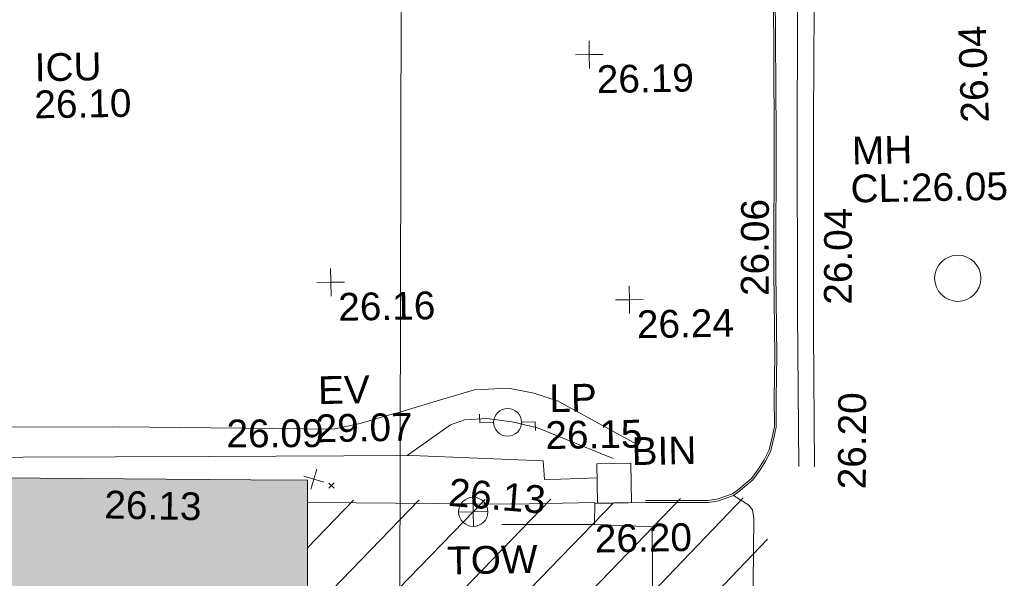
# Model space of a CAD drawing. Header units: millimetres. Extents: x -287732 to 520720, y -103372 to 287754.
# Tile 65 of 256: x -136071 to -122779, y 65206 to 72753. Entities that reach past the tile are written whole.
import ezdxf

# ---------------------------------------------------------------- set-up
doc = ezdxf.new("R2010")
doc.units = ezdxf.units.MM
doc.linetypes.add('IMPORT-UG_ELEC_STREET LIGHTING_QLB2 _2_', pattern=[2700, 1500, -300.0000000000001, 0, -250, 150, -300.0000000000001, 0, -200])
for name, color, linetype, lineweight, true_color in [('00_TOPO_BIN', 7, 'Continuous', 9, 0x7f5f3f), ('00_TOPO_EAVE', 7, 'Continuous', 9, 0x666666), ('00_TOPO_FURN_LAMP_POST', 7, 'Continuous', 9, 0x666666), ('00_TOPO_KERB_BOTTOM', 1, 'Continuous', 9, 0xff0000), ('00_TOPO_KERB_TOP', 7, 'Continuous', 9, 0xa500a5), ('00_TOPO_LEVEL_SPOT', 7, 'Continuous', 9, 0x666666), ('00_TOPO_ROAD_MARKING_YELLOW_CONTINUOUS', 40, 'Continuous', 9, 0xffbf00), ('00_TOPO_SERV_IC', 5, 'Continuous', 9, 0x0000ff), ('00_TOPO_SERV_MH', 7, 'Continuous', 9, 0x666666), ('00_TOPO_TOP_OF_WALL', 7, 'Continuous', 9, 0x666666), ('00_TOPO_WALL', 7, 'Continuous', 9, 0x7c00a5), ('00_UAV_BUILDING_OUTLINE', 5, 'Continuous', 9, 0x0000ff), ('00_UAV_CONCRETE', 9, 'Continuous', 9, 0x808080), ('00_UAV_FORM_LINES', 7, 'Continuous', 9, 0x666666), ('12333-PUM-2D-U-0001-C01 - Rev2_REVIT IMPORT_dwg', 7, 'Continuous', 9, 0x767676), ('A_RHA_Line', 7, 'Continuous', 9, 0x00a600), ('HATCHING', 4, 'Continuous', 9, 0x00ffff)]:
    doc.layers.add(name, color=color, linetype=linetype, lineweight=lineweight, true_color=true_color)
for name, color, linetype, lineweight in [('00_TOPO_SURFACE', 7, 'Continuous', 9), ('A_RHA_Detail', 7, 'Continuous', 9), ('GEN-TEXT', 7, 'Continuous', 9), ('SJF-SURVEY BLOCKS', 7, 'Continuous', 9)]:
    doc.layers.add(name, color=color, linetype=linetype, lineweight=lineweight)
doc.styles.add('Swis721 Lt BT_2', font='swissl.ttf', dxfattribs={"height": 375})

# ---------------------------------------------------------------- blocks, each defined once
blk = doc.blocks.new('12333-PUM-2D-U-0001-C01 - Rev2_REVIT IMPORT_dwg_MSL_Eaves_SYM_1-V20-Site Location Plan Proposed')
at = {"layer": '00_TOPO_EAVE', "color": 254, "true_color": 0xcccccc}
for p, q in [((-116.0873754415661, -356.5791934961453), (116.0873754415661, 356.5791934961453)), ((356.5791934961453, -116.0873754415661), (-356.5791934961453, 116.0873754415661))]:
    blk.add_line(p, q, dxfattribs=at)
blk = doc.blocks.new('12333-PUM-2D-U-0001-C01 - Rev2_REVIT IMPORT_dwg_MSL_Lamp_Post_SYM-2077199-Site Location Plan Proposed')
at = {"layer": '00_TOPO_FURN_LAMP_POST', "color": 254, "true_color": 0xcccccc, "flags": 128}
for points in [[(-500.1060478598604, 0), (-1000.212095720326, 0), (-1000.212095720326, 316.7338303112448)], [(500.1060478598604, 0), (1000.21209571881, 0), (1000.21209571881, -316.7338303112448)]]:
    blk.add_lwpolyline(points, dxfattribs=at)
at = {"layer": '00_TOPO_FURN_LAMP_POST', "color": 254, "true_color": 0xcccccc}
blk.add_circle((0, 0), 500.1060478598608, dxfattribs=at)
blk = doc.blocks.new('12333-PUM-2D-U-0001-C01 - Rev2_REVIT IMPORT_dwg_MM-2077200-Site Location Plan Proposed')
at = {"layer": '00_TOPO_LEVEL_SPOT', "color": 254, "true_color": 0xcccccc, "flags": 128}
for points in [[(500.0000000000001, 0), (0, 0), (0, 500.0000000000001)], [(0, -500.0000000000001), (0, 0), (-500.0000000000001, 0)]]:
    blk.add_lwpolyline(points, dxfattribs=at)
blk = doc.blocks.new('12333-PUM-2D-U-0001-C01 - Rev2_REVIT IMPORT_dwg_TOW-2077202-Site Location Plan Proposed')
at = {"layer": '00_TOPO_TOP_OF_WALL', "color": 254, "true_color": 0xcccccc, "flags": 128}
for points in [[(0, 525.0554400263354), (0, 0), (-525.0554401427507, 0)], [(525.0554401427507, 0), (0, 0), (0, -525.0554400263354)]]:
    blk.add_lwpolyline(points, dxfattribs=at)
at = {"layer": '00_TOPO_TOP_OF_WALL', "color": 254, "true_color": 0xcccccc}
blk.add_circle((0, 0), 525.0554401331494, dxfattribs=at)
blk = doc.blocks.new('12333-PUM-2D-U-0001-C01 - Rev2_REVIT IMPORT_dwg_MGS62954_T2_Galway_ITM_3d_Rev1-2077680-Site Location Plan Proposed')
at = {"layer": '00_TOPO_BIN', "color": 254, "true_color": 0xcccccc}
for p, q in [((533774865.9000001, 725623872.6000001), (533774865.9000001, 725624406.0000001)), ((533774865.9000001, 725624406.0000001), (533775323.1000001, 725624406.0000001)), ((533775323.1000001, 725624406.0000001), (533775323.1000001, 725623872.6000001)), ((533774865.9000001, 725623872.6000001), (533775323.1000001, 725623872.6000001))]:
    blk.add_line(p, q, dxfattribs=at)
at = {"layer": '00_TOPO_KERB_BOTTOM', "color": 254, "true_color": 0xcccccc, "flags": 128}
blk.add_lwpolyline([(533777384.8479716, 725630739.9852004), (533777361.5913717, 725628822.6673524), (533777326.3547032, 725626949.4415795), (533777318.2198621, 725625819.1997535), (533777299.9607901, 725625251.3342233), (533777295.4792712, 725624857.2389758), (533777266.9099689, 725624732.8429855), (533777216.8009562, 725624542.8238058), (533777146.7934592, 725624403.3613518), (533777066.2510011, 725624284.0726528), (533776967.6551745, 725624149.9477559), (533776791.752147, 725624009.5039537), (533776701.6259666, 725623942.6239557), (533776499.2882546, 725623877.1403595), (533776362.7032991, 725623856.8097044), (533776072.6278028, 725623860.8268075), (533775512.1285551, 725623870.5717214), (533775510.4724613, 725623870.5703666)], dxfattribs=at)
at = {"layer": '00_TOPO_KERB_TOP', "color": 254, "true_color": 0xcccccc, "flags": 128}
blk.add_lwpolyline([(533777358.9865482, 725630740.2757416), (533777335.7312766, 725628823.0674094), (533777300.4934087, 725626949.7778702), (533777292.3598088, 725625819.7084876), (533777274.1024715, 725625251.8969109), (533777269.6495424, 725624860.315786), (533777241.7960386, 725624739.0365139), (533777192.47916, 725624552.0211979), (533777124.4265738, 725624416.4531368), (533777045.1059649, 725624298.974077), (533776948.8437231, 725624168.0236739), (533776773.5098326, 725624028.0069699), (533776689.6231344, 725623965.9231844), (533776493.3622568, 725623902.4062653), (533776360.9671723, 725623882.6992723), (533776073.031664, 725623886.6867397), (533775512.5781455, 725623896.4308586)], dxfattribs=at)
at = {"layer": '00_TOPO_ROAD_MARKING_YELLOW_CONTINUOUS', "color": 254, "true_color": 0xcccccc, "flags": 128}
for points in [[(533764700.0000001, 725637550), (533768600, 725637460.0000001), (533771040.0000001, 725637430.0000002), (533772050.0000001, 725637410.0000001), (533772590, 725637370), (533773260.0000001, 725637300.0000001), (533773810.0000002, 725637170), (533774650.0000001, 725636850.0000001), (533775310.0000002, 725636530.0000001), (533775920.0000001, 725636140), (533776400.0000001, 725635770.0000001), (533776770, 725635420.0000001), (533777120, 725634970.0000001), (533777440.0000002, 725634460.0000002), (533777630, 725634030.0000001), (533777770.0000001, 725633550), (533777860, 725633040.0000001), (533777910.0000001, 725632460.0000001), (533777940.0000002, 725632040.0000001), (533777870.0000001, 725629010), (533777820.0000001, 725626140.0000001), (533777800.0000001, 725624310.0000002)], [(533765370.0000001, 725637340.0000001), (533768600, 725637260.0000001), (533770780.0000001, 725637220.0000001), (533771900.0000001, 725637210.0000001), (533772620, 725637180.0000002), (533773290.0000001, 725637100), (533773780.0000001, 725636970.0000002), (533774640.0000001, 725636660.0000001), (533775440.0000002, 725636250), (533776020.0000001, 725635840.0000001), (533776600, 725635310.0000002), (533777000, 725634780.0000001), (533777280.0000001, 725634260.0000001), (533777490.0000001, 725633700.0000001), (533777630, 725633100), (533777680.0000002, 725632610), (533777730, 725632200.0000002), (533777700.0000001, 725631230), (533777650.0000001, 725628980), (533777610, 725626390), (533777590, 725624320.0000002)]]:
    blk.add_lwpolyline(points, dxfattribs=at)
at = {"layer": '00_TOPO_SERV_MH', "color": 254, "true_color": 0xcccccc}
blk.add_circle((533779779.6136, 725626824.8951731), 312.3723741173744, dxfattribs=at)
at = {"layer": '00_TOPO_SURFACE', "color": 254, "true_color": 0xcccccc}
blk.add_line((533775510.4724616, 725623870.5703667), (533774829.6026041, 725623870.0132941), dxfattribs=at)
at = {"layer": '00_TOPO_WALL', "color": 254, "true_color": 0xcccccc, "flags": 128}
blk.add_lwpolyline([(533770948.3199629, 725623945.2122593), (533771078.6478618, 725623947.3472277), (533773719.3481547, 725623877.8709799), (533774830.051468, 725623883.4437419), (533774820.0887537, 725623585.3495399), (533773565.9456577, 725623604.9829464)], dxfattribs=at)
at = {"layer": '00_UAV_CONCRETE', "color": 254, "true_color": 0xcccccc, "flags": 128}
blk.add_lwpolyline([(533749620.4234057, 725624882.5557479), (533754620.1582002, 725624834.194388), (533756340.3291498, 725624817.5555441), (533759619.4506962, 725624754.468353), (533763305.3291498, 725624683.5555444), (533764618.6280577, 725624665.442076), (533769618.1334143, 725624596.4871858), (533772368.3291498, 725624558.5555445), (533774140.3291499, 725624457.5555443), (533774156.3291498, 725624202.5555443), (533774374.1845055, 725624205.9072735), (533774871.3059938, 725624213.5555443)], dxfattribs=at)
at = {"layer": '00_UAV_FORM_LINES', "color": 254, "true_color": 0xcccccc, "flags": 128}
for points in [[(533750961.0225001, 725626023.4284999), (533751155.0225, 725625608.4285), (533751266.0225002, 725625490.4285), (533751379.0225, 725625428.4285002), (533751706.0225001, 725625330.4285), (533752033.0225002, 725625267.4285), (533754954.0225, 725625221.4285), (533758580.0225, 725625145.4285), (533762055.0225, 725625113.4285), (533764784.0225, 725625072.4284999), (533768436.0225001, 725625015.4285), (533771316.0225, 725624935.4285002), (533771681.0225, 725625005.4285), (533772015.0225001, 725625096.4285002), (533772184.0225001, 725625141.4285), (533772803.0225, 725625313.4285), (533773233.0225001, 725625432.4285), (533773689.0225001, 725625447.4284999), (533774033.0225002, 725625374.4285), (533774349.0225, 725625264.4285), (533775413.0225002, 725624656.4285)], [(533772306.9669635, 725624559.4018725), (533772899.0225, 725624965.4285), (533773088.0225, 725625027.4285), (533773392.0225, 725625040.4284999), (533773730.0225001, 725624991.4284999), (533774072.0225, 725624903.4284999), (533775088.0225, 725624473.4285)], [(533776701.6259666, 725623942.6239557), (533776906.7564999, 725623808.3565), (533776954.7565, 725623746.3565), (533776969.7565001, 725623632.3565001), (533776886.7564999, 725620557.3564999), (533776821.059711, 725618182.2350824)], [(533775523.8764008, 725618204.7555542), (533775568.7564999, 725620722.3565), (533775596.7565, 725623538.3565), (533774820.0887536, 725623585.3495398)]]:
    blk.add_lwpolyline(points, dxfattribs=at)
at = {"xscale": 0.375, "yscale": 0.375, "zscale": 0.375}
for name, p in [('12333-PUM-2D-U-0001-C01 - Rev2_REVIT IMPORT_dwg_MM-2077200-Site Location Plan Proposed', (533774859.533774, 725629933.5847414)), ('12333-PUM-2D-U-0001-C01 - Rev2_REVIT IMPORT_dwg_MM-2077200-Site Location Plan Proposed', (533771316.1472316, 725626919.1877075)), ('12333-PUM-2D-U-0001-C01 - Rev2_REVIT IMPORT_dwg_MM-2077200-Site Location Plan Proposed', (533775342.8234343, 725626613.7007838)), ('12333-PUM-2D-U-0001-C01 - Rev2_REVIT IMPORT_dwg_MSL_Lamp_Post_SYM-2077199-Site Location Plan Proposed', (533773669.3977702, 725624985.7502024)), ('12333-PUM-2D-U-0001-C01 - Rev2_REVIT IMPORT_dwg_MSL_Eaves_SYM_1-V20-Site Location Plan Proposed', (533771041.3725407, 725624263.2402103)), ('12333-PUM-2D-U-0001-C01 - Rev2_REVIT IMPORT_dwg_TOW-2077202-Site Location Plan Proposed', (533773185.2746384, 725623783.7089822))]:
    blk.add_blockref(name, p, dxfattribs=at)
at = {"layer": '00_TOPO_BIN', "color": 251, "true_color": 0x666666, "insert": (533775337.2788467, 725624753.6774486), "char_height": 375, "width": 987.7704492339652, "attachment_point": 1, "line_spacing_factor": 1.005061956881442, "style": 'Swis721 Lt BT_2'}
blk.add_mtext('BIN', dxfattribs=at)
at = {"layer": '00_TOPO_EAVE', "char_height": 375, "attachment_point": 1, "line_spacing_factor": 1.005061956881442, "style": 'Swis721 Lt BT_2'}
for s, insert, width in [('EV', (533771118.4788885, 725625651.4806142), 736.078940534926), ('29.07', (533771076.6570549, 725625135.9971932), 1495.902363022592)]:
    blk.add_mtext(s, dxfattribs=dict(at, insert=insert, width=width))
at = {"layer": '00_TOPO_FURN_LAMP_POST', "char_height": 375, "attachment_point": 1, "line_spacing_factor": 1.005061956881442, "style": 'Swis721 Lt BT_2'}
for s, insert, width in [('LP', (533774238.8344113, 725625487.8703947), 707.5855621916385), ('26.15', (533774176.5518267, 725624989.9215516), 1495.902363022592)]:
    blk.add_mtext(s, dxfattribs=dict(at, insert=insert, width=width))
at = {"layer": '00_TOPO_KERB_BOTTOM', "color": 251, "true_color": 0x666666, "char_height": 375, "width": 1495.902363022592, "attachment_point": 1, "line_spacing_factor": 1.005061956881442, "style": 'Swis721 Lt BT_2'}
for s, insert, rotation in [('26.04', (533779863.1996688, 725628921.7240113), 90.81121797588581), ('26.06', (533776848.1596441, 725626637.459428), 88.83608148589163)]:
    blk.add_mtext(s, dxfattribs=dict(at, insert=insert, rotation=rotation))
at = {"layer": '00_TOPO_KERB_TOP', "color": 251, "true_color": 0x666666, "insert": (533778114.2725381, 725624003.4649028), "char_height": 375, "width": 1495.902363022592, "attachment_point": 1, "rotation": 88.83608148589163, "line_spacing_factor": 1.005061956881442, "style": 'Swis721 Lt BT_2'}
blk.add_mtext('26.20', dxfattribs=at)
at = {"layer": '00_TOPO_LEVEL_SPOT', "char_height": 375, "width": 1495.902363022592, "attachment_point": 1, "line_spacing_factor": 1.005061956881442, "style": 'Swis721 Lt BT_2'}
for s, insert in [('26.19', (533774954.5808529, 725629786.2102245)), ('26.16', (533771411.1808529, 725626771.8102245)), ('26.24', (533775437.8808528, 725626466.3102245))]:
    blk.add_mtext(s, dxfattribs=dict(at, insert=insert))
at = {"layer": '00_TOPO_ROAD_MARKING_YELLOW_CONTINUOUS', "color": 251, "true_color": 0x666666, "insert": (533777968.1874585, 725626500.2093989), "char_height": 375, "width": 1495.902363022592, "attachment_point": 1, "rotation": 88.83608148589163, "line_spacing_factor": 1.005061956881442, "style": 'Swis721 Lt BT_2'}
blk.add_mtext('26.04', dxfattribs=at)
at = {"layer": '00_TOPO_SERV_IC', "color": 251, "true_color": 0x666666, "char_height": 375, "attachment_point": 1, "line_spacing_factor": 1.005061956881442, "style": 'Swis721 Lt BT_2'}
for s, insert, width in [('ICU', (533767370.6111335, 725630078.4746865), 1021.012723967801), ('26.10', (533767356.7003085, 725629578.0162591), 1495.902363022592)]:
    blk.add_mtext(s, dxfattribs=dict(at, insert=insert, width=width))
at = {"layer": '00_TOPO_SERV_MH', "char_height": 375, "attachment_point": 1, "line_spacing_factor": 1.005061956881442, "style": 'Swis721 Lt BT_2'}
for s, insert, width in [('MH', (533778381.6167042, 725628763.3616025), 949.779278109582), ('CL:26.05', (533778353.7962916, 725628249.00126), 2440.932744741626)]:
    blk.add_mtext(s, dxfattribs=dict(at, insert=insert, width=width))
at = {"layer": '00_TOPO_TOP_OF_WALL', "insert": (533772820.5908309, 725623320.4121207), "char_height": 375, "width": 1343.937678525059, "attachment_point": 1, "line_spacing_factor": 1.005061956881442, "style": 'Swis721 Lt BT_2'}
blk.add_mtext('TOW', dxfattribs=at)
at = {"layer": '00_TOPO_WALL', "color": 251, "true_color": 0x666666, "insert": (533774820.1, 725623580.5296079), "char_height": 375, "width": 1495.902363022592, "attachment_point": 1, "line_spacing_factor": 1.005061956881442, "style": 'Swis721 Lt BT_2'}
blk.add_mtext('26.20', dxfattribs=at)
at = {"layer": '00_UAV_BUILDING_OUTLINE', "color": 251, "true_color": 0x666666, "insert": (533768215.6013761, 725624158.4146378), "char_height": 375, "width": 1495.902363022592, "attachment_point": 1, "rotation": 357.8403532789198, "line_spacing_factor": 1.005061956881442, "style": 'Swis721 Lt BT_2'}
blk.add_mtext('26.13', dxfattribs=at)
at = {"layer": '00_UAV_CONCRETE', "color": 251, "true_color": 0x666666, "char_height": 375, "width": 1495.902363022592, "attachment_point": 1, "line_spacing_factor": 1.005061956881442, "style": 'Swis721 Lt BT_2'}
for s, insert, rotation in [('26.09', (533769874.939366, 725625088.2219393), 359.2098070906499), ('26.13', (533772878.3545429, 725624246.0049114), 354.27167771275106)]:
    blk.add_mtext(s, dxfattribs=dict(at, insert=insert, rotation=rotation))
blk = doc.blocks.new('12333-PUM-2D-U-0001-C01 - Rev2_REVIT IMPORT_dwg-1620468-Site Location Plan Proposed')
at = {"layer": 'HATCHING', "true_color": 0xaaffff}
h = blk.add_hatch(dxfattribs=at)
h.set_pattern_fill('FP_16', color=131, style=0, pattern_type=2)
h.set_pattern_definition([(45, (-537532529.603, -725615860.767), (-441.9417382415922, 441.9417382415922), [])])
h.paths.add_polyline_path([(129770.4184418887, 2431.541618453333), (136184.6921183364, 2320.211529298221), (136057.9673396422, 8050.239842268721), (134243.4501529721, 8071.377476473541), (134234.1396213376, 8018.243821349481), (133786.2501529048, 8018.243821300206), (133777.9617237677, 8076.800034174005), (129869.2166004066, 8122.333702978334), (129770.4238075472, 2431.84901524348)])
at = {"layer": 'GEN-TEXT', "color": 253, "true_color": 0xaaaaaa}
for p, q in [((130162.9948138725, 8282.28848229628), (130233.7054919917, 8352.999160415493)), ((130233.7054919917, 8282.28848229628), (130162.9948138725, 8352.999160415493))]:
    blk.add_line(p, q, dxfattribs=at)
at = {"layer": 'SJF-SURVEY BLOCKS', "color": 253, "true_color": 0xaaaaaa}
blk.add_line((131015.0881530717, 2783.545148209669), (131351.5408908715, 19710.85993130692), dxfattribs=at)
blk.add_blockref('12333-PUM-2D-U-0001-C01 - Rev2_REVIT IMPORT_dwg_MGS62954_T2_Galway_ITM_3d_Rev1-2077680-Site Location Plan Proposed', (-533641079.6498471, -725615854.3561786))

msp = doc.modelspace()

# ---------------------------------------------------------------- hatches: boundary and pattern name
at = {"layer": 'A_RHA_Detail', "true_color": 0xc0c0c0}
h = msp.add_hatch(color=9, dxfattribs=at)
h.paths.add_polyline_path([(-80880.60083809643, -68502.79057078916), (-80400.865924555, -68483.41509113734), (-80400.865924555, -62984.64684185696), (-24474.85765177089, -63009.32043784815), (-24456.14471271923, -50840.30023858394), (-36622.55041039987, -50831.65104353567), (-36622.55041039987, -44228.57792613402), (-50959.0526582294, -44218.38599194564), (-50959.0526582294, -42573.78171514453), (-54563.9325804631, -42571.21897729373), (-54565.69773352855, -45054.17447474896), (-92408.82109321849, -45027.27149621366), (-92411.78875845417, -49201.74309222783), (-100061.9988811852, -49201.74309222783), (-100052.2214449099, -64852.82557838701), (-86120.90825229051, -64852.82557838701), (-86092.1662649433, -62957.90041523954), (-84861.10047608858, -62957.90041523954), (-84854.79052929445, -68240.109737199), (-80870.60226892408, -68240.10973722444)])
h.paths.add_polyline_path([(-137238.9269902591, -68461.9384092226), (-132719.7426408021, -68433.0633692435), (-132847.0731201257, -62850.04282283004), (-130454.6837966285, -62916.63108078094), (-130498.2830220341, -61355.85393642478), (-117581.136331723, -61423.42893438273), (-117492.3908565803, -49183.91309190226), (-125136.5200282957, -49178.47881952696), (-125133.572703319, -45032.61887136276), (-163007.1824077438, -45005.6942194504), (-163007.1824076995, -44090.2963411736), (-163123.8521269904, -44090.21339942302), (-163122.6389897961, -42383.75184302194), (-166563.8543419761, -42383.75184298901), (-166565.034908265, -44044.39824208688), (-193158.4656786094, -44025.49275805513), (-193195.152889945, -62863.65652504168), (-137269.7106414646, -62916.63108078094), (-137254.3708868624, -65679.90523788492)])
h.paths.add_polyline_path([(120310.9497607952, -32334.28230164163), (120312.4652266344, -31610.73011961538), (133451.2244789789, -31638.24899384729), (133469.2230092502, -19717.98315780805), (121295.7536929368, -19692.48606430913), (121319.8434528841, -8190.941560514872), (112277.0825930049, -8172.001674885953), (112263.1770823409, -14811.1234547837), (78285.85310969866, -14739.95861438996), (78292.82277619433, -8167.077575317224), (75241.99098605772, -8160.673431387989), (69355.76844233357, -8152.931592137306), (69353.6659720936, -9156.74635762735), (68372.60878945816, -9154.691552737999), (68372.60878945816, -13705.52853215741), (69333.7233474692, -13707.54156770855), (69325.07112547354, -16249.53369228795), (66623.4489111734, -16249.53369228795), (66619.79243935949, -17995.29925530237), (65989.07757494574, -17995.2992552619), (65985.44262772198, -19730.78799483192), (57152.23993377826, -19712.28702421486), (57127.42535098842, -31559.89463417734), (70277.87165424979, -31587.43801817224), (70277.87165431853, -32271.7414715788), (78263.96947909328, -32285.12944888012), (78266.62661740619, -31019.79372153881), (112335.8856506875, -31091.15111860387), (112335.8856506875, -32317.57330553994), (119781.4233959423, -32333.17321913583)])
h.paths.add_polyline_path([(7503.717409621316, -1791.439263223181), (15482.43097392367, -674.0213231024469), (15484.0826588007, 148.1327206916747), (56188.28042539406, 205.5276654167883), (56155.84326007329, 14338.3166313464), (18016.62665935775, 14236.48149539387), (17967.9025208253, 34313.18372071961), (21727.10644863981, 34324.0692624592), (21708.90974962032, 40608.10218321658), (18009.66447159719, 40608.10218321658), (17995.54603706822, 45483.75063442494), (9770.084204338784, 45420.6329473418), (3966.213879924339, 45446.76585222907), (3984.771235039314, 14176.56786832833), (1023.062455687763, 14176.56786837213), (-276.5134647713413, 14190.52623461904), (-231.6790044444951, 5968.135265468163), (-226.4491536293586, 193.7444677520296), (553.0869992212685, 183.4716499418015), (7477.609307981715, 143.2867586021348), (7488.638446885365, -674.0213231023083)])
h.paths.add_polyline_path([(77755.59663317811, 53.47451145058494), (77729.51881611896, 1699.844979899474), (94464.47132486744, 1659.976083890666), (94606.37913471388, 17991.390236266), (88810.4190114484, 18015.03260816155), (88799.89418497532, 14436.74271609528), (69413.88950349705, 14457.8773889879), (69377.35724448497, 99.62816357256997), (75241.99098605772, 67.32134432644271)])
h.paths.add_polyline_path([(61252.12079701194, 46453.95617366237), (105774.7348988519, 46472.68783506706), (105768.2642198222, 61852.61234306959), (92285.13876309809, 61852.61234306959), (92308.59670399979, 65784.30757140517), (96107.4668000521, 65767.60445243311), (96059.68081117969, 75209.20847378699), (101084.8427276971, 75071.88872764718), (104988.0046543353, 74765.36560406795), (108403.6894220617, 74363.8408943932), (112009.2703903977, 73787.25420861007), (115645.3524815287, 73049.69667206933), (116890.8108051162, 72761.69136252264), (120208.9929833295, 71893.18353872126), (120865.241739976, 71703.68484519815), (124135.6329506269, 70669.67317906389), (127435.6253142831, 69480.50055823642), (127820.4368670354, 69394.93141813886), (128274.3081769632, 69331.69585753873), (128731.8791144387, 69306.66104516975), (129189.9401488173, 69320.00258290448), (129645.2782985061, 69371.62688826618), (130094.6997111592, 69461.17185603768), (130535.0520071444, 69588.00939074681), (130963.246434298, 69751.24981927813), (131376.2795165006, 69949.74812590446), (131771.2541232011, 70182.11198903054), (132162.5575600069, 70460.5404660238), (132496.0921583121, 70741.69081113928), (132820.871367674, 71064.98072578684), (133117.4593294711, 71414.31364272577), (133383.77568926, 71787.23923950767), (133616.5473239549, 72178.5372844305), (133817.1647262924, 72590.54524898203), (133982.6025969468, 73017.89547513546), (134111.7005086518, 73457.59040801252), (134203.5529320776, 73906.54590458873), (134257.5155883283, 74361.61286216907), (134272.5462649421, 74819.5993153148), (134250.5259875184, 75277.29281745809), (134189.6227572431, 75731.48297747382), (134090.9274700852, 76178.98397757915), (133955.1324028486, 76616.65691993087), (133783.1900598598, 77041.43184345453), (133576.3064937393, 77450.32925647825), (133335.932843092, 77840.48103920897), (133063.7551572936, 78209.15055532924), (132761.6825665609, 78553.75185442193), (132431.8338935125, 78871.8678050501), (132076.5227905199, 79161.26705197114), (131698.2415080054, 79419.91966861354), (131299.6434187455, 79646.01139197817), (131093.5942456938, 79746.34209763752), (132146.0467355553, 83110.22226145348), (122787.7632953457, 86282.54285518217), (121604.3555412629, 82800.3591886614), (117095.9864227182, 83870.84033785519), (116841.9598400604, 83526.35449572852), (116120.5435466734, 91221.93611972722), (110237.7341284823, 91274.27491021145), (110194.3680786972, 90435.39030214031), (104988.0046543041, 90486.49901390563), (104973.2761846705, 94309.82427956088), (103746.1314668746, 94309.8242795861), (103839.9937121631, 122852.1474271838), (96365.09202306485, 122931.9599470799), (96350.3400238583, 123952.4168585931), (104555.5505249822, 123902.1925226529), (104607.3234458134, 120248.5396156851), (125502.5015002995, 120134.1933400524), (125662.0200253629, 137657.3796882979), (114479.5865733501, 137699.2256881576), (114382.306264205, 129149.9458158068), (104644.159003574, 129187.9975073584), (104577.9931702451, 126217.3903144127), (101184.4926406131, 126159.1566967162), (101264.6166812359, 135959.2655565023), (89967.23178808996, 135988.8856164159), (89927.63362986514, 125823.6463181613), (93630.53562302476, 125840.7948842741), (93580.65688892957, 122931.9599470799), (88697.38835376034, 122904.7310126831), (88679.3898954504, 95739.09143775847), (86378.25848996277, 95739.09143775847), (86378.18187189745, 96178.1008337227), (83279.50743284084, 96200.92083327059), (83273.62493422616, 95735.74732133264), (70169.67509619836, 95733.22421950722), (70166.26842742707, 96272.07409347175), (66674.99731294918, 96257.14073655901), (66654.74538556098, 95755.71092136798), (65784.77231079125, 95755.71092136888), (65887.65094984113, 117470.630565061), (53473.3427162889, 117487.9046429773), (53434.44066309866, 98570.46349063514), (40649.41626916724, 98570.46349063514), (40610.16711559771, 94406.01479078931), (38853.82372868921, 94410.36303440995), (38848.65589191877, 89463.65332729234), (40612.46601912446, 89518.45976927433), (40665.38257362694, 86257.73741128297), (38372.19584460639, 86305.72309285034), (38369.79374539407, 76901.0507917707), (50937.9512507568, 76944.40198294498), (50922.88567286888, 74598.78180889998), (56484.9061132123, 74588.85093771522), (56484.9061132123, 75194.85181995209), (92465.4037153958, 75233.0258166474), (92645.92783662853, 71766.64845094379), (89810.55521366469, 69362.83965827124), (85313.16173974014, 69360.94750420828), (85313.16173974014, 66907.4050808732), (75210.14498263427, 66903.15451589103), (75210.14498263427, 63815.70944550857), (70819.40014309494, 63815.70999200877), (70819.21601505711, 64253.35708059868), (69456.83415683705, 64253.35708059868), (69455.7195737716, 66901.99623166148), (61303.32856759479, 66898.5668068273), (61304.56054988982, 63970.32021231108), (70500.41048208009, 63970.32021219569), (70500.4088543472, 61852.59006207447), (61245.6438848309, 61848.69637488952), (61252.03558504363, 46656.49344428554)])
h.paths.add_polyline_path([(-17153.16561239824, 48569.32684293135), (-17153.16561224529, 60770.38083685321), (-29362.88357759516, 60774.70428694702), (-29362.88357759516, 67399.20394580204), (-43507.24466814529, 67405.01911303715), (-43488.5313307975, 69093.07334175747), (-45766.41866231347, 69109.32868388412), (-45794.3462003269, 67405.01911303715), (-47272.11273194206, 67404.2124544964), (-47272.44887633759, 66454.91798908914), (-86004.56386332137, 66468.63299519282), (-86006.66970787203, 60521.58362721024), (-92662.87722510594, 60521.58362721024), (-92665.2138765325, 50184.35611932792), (-79752.0168396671, 50179.78309939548), (-79752.016597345, 48591.4932381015), (-17157.7163123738, 48569.32845417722)])
h.paths.add_polyline_path([(-201056.4185878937, 48628.75479108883), (-138377.9751621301, 48634.64535779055), (-138377.9751621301, 50133.28201003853), (-125467.710581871, 50134.49626164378), (-125468.6909603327, 60566.1903686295), (-132186.8595614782, 60565.86652591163), (-132187.4203588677, 66533.0197876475), (-170643.3098734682, 66805.61809689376), (-170643.3098732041, 67738.78475848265), (-200340.0100486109, 67488.93693764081), (-200348.7171487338, 60827.78025104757), (-201057.5650552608, 60827.71357558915), (-201056.6510294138, 51102.04313372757)])
h.paths.add_polyline_path([(-240051.5126725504, 54769.19491160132), (-239444.490259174, 54811.10754483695), (-239186.5396223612, 54841.92927608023), (-238764.8191577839, 54940.98166103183), (-238382.4735933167, 55122.46891388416), (-237990.3402229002, 55354.87497234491), (-237269.2031023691, 55936.21515020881), (-237032.4836384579, 56225.56611516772), (-236793.0039602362, 56569.31473944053), (-236554.5880578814, 57004.26389721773), (-236432.7219585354, 57267.46508908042), (-236300.081527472, 57753.26238983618), (-236250.7285154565, 58017.17885684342), (-236235.6490609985, 58516.21786804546), (-236233.2538429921, 58987.85640053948), (-236213.7029795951, 59823.48083769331), (-236363.8287855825, 59820.86038205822), (-236634.0279869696, 60698.06075827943), (-236391.9547756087, 61432.19726339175), (-236225.4740089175, 61435.10319600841), (-236201.6036569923, 62637.68779596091), (-232563.5271750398, 62639.28734435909), (-232563.5271750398, 63049.03842404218), (-232732.1945866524, 63049.15302218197), (-232860.1521277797, 63457.95890274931), (-232731.606808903, 63914.24862697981), (-232560.8209656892, 63914.24862697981), (-232515.1276847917, 70598.00033009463), (-240628.6947849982, 70598.85496273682), (-240629.7923196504, 72350.98321577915), (-246412.6011212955, 72347.36085933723), (-246412.6011212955, 70616.45923936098), (-254449.5805725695, 70618.60952619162), (-254454.637144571, 70754.06491720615), (-254469.7140363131, 73191.66276250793), (-263883.2532625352, 73267.83063688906), (-263902.4181505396, 68260.74348553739), (-263714.8217520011, 68259.82096572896), (-263552.9672900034, 67819.65434396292), (-263719.0883117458, 67392.2068408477), (-263913.6298699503, 67392.20684284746), (-263956.7001913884, 58633.76423459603), (-260181.1963171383, 58611.22607638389), (-260192.3146983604, 56354.25111579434), (-257184.684388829, 56339.46086021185), (-257213.4419957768, 57092.93866021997), (-257338.5163846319, 57093.27331223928), (-257471.0109294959, 57531.74572308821), (-257338.5163845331, 58062.22513696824), (-257203.4956297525, 58064.06881289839), (-257173.5751889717, 58598.54056692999), (-256478.2273617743, 58575.27357994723), (-256478.2273617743, 58788.51859473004), (-256013.0091299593, 58911.92701534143), (-255397.0786664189, 58780.99767617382), (-255397.0786664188, 58595.982422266), (-243809.885361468, 58585.92793201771), (-243805.3570672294, 58352.04527760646), (-243740.939469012, 57884.52572680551), (-243619.0830608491, 57421.84877545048), (-243424.3877545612, 56943.65915412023), (-243247.1437899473, 56608.24157713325), (-243003.0710579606, 56249.99021479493), (-242732.2093200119, 55932.75703082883), (-242371.7230178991, 55603.12658811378), (-242141.255125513, 55424.88676767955), (-241804.9643037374, 55216.88439822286), (-241529.4640827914, 55077.02869055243), (-241100.6275144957, 54917.18295003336), (-240836.2134980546, 54840.82833176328), (-240453.4486195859, 54788.60784130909), (-240218.9578693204, 54777.28227442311)])
h.paths.add_polyline_path([(40276.69022552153, 59895.36417752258), (40328.62676029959, 69196.9439153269), (36588.99968785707, 69217.8245910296), (36619.46637569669, 74674.25962428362), (32264.36460078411, 74687.02318924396), (32233.48293867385, 69156.26826306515), (11916.69390495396, 69269.70959686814), (11966.66200111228, 78218.75165974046), (29087.509017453, 78123.15526808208), (29143.44567205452, 88141.1370047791), (15719.348796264, 88216.09212953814), (15732.60379610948, 90589.9978889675), (4594.294101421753, 90652.19003489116), (4525.129359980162, 78265.12250449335), (10096.76365553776, 78234.01258731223), (10077.43887221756, 74773.03821910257), (4547.641142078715, 74803.91453678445), (4465.579974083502, 60107.1600234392), (19125.89094760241, 60025.30234268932), (19139.86249374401, 62527.53804644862), (31738.59196305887, 62457.19146404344), (31724.55430858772, 59943.11609815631), (38369.79364225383, 59906.01157293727)])
h.paths.add_polyline_path([(-246083.0241259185, 72334.29150213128), (-246083.0594797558, 72334.30275087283), (-246208.2905500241, 72334.29150213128)])
h.paths.add_polyline_path([(-114575.3004830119, 112178.0758695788), (-114575.3246435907, 112178.0758695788), (-114707.2752166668, 115801.5811617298)])
h.paths.add_polyline_path([(-154699.9178765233, 101760.4080976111), (-114382.050333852, 101776.0542914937), (-114382.050333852, 106926.9360164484), (-113755.641395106, 106927.1792101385), (-113757.5507412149, 111847.2721531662), (-114431.6837526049, 111847.2721531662), (-114431.8097758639, 112178.0758695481), (-114575.3004830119, 112178.0758695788), (-114578.9984943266, 121707.2390833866), (-123056.9849702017, 121707.2390833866), (-123068.8201032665, 156452.7036899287), (-119381.2340625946, 156454.1348067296), (-119381.2340625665, 160165.8597952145), (-115501.031452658, 160167.3662801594), (-115503.3750945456, 166206.5793118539), (-132411.7987151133, 166599.6604729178), (-132411.8243278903, 166665.6603411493), (-135275.0124468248, 166664.5490317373), (-135275.0124468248, 166628.1883101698), (-135911.3205076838, 166628.1944502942), (-135911.3479256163, 166352.1604668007), (-152521.1633846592, 166345.7146753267), (-152518.3680955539, 159142.6836790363), (-150699.3133726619, 159117.9265656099), (-150758.5477087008, 122560.691203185), (-151059.2005266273, 122560.691203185), (-151061.0981347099, 121302.4374932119), (-154138.3148337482, 121372.6012653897), (-154138.3148337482, 121865.1834517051), (-154704.3888425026, 121867.2611370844), (-154688.5451973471, 119352.3937021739), (-154745.5933227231, 119352.3715636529), (-154745.5763474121, 118722.1532660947), (-160794.1544526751, 118748.7442832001), (-160794.1544526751, 119410.5425977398), (-163852.1622693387, 119422.408321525), (-163855.0715294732, 118762.2003111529), (-167568.6765459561, 118778.5256058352), (-166634.6619849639, 124395.1277019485), (-166930.050559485, 124500.0918161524), (-167568.6765459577, 124707.6250903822), (-168028.2173235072, 124841.3808647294), (-168630.5006276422, 124991.3056740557), (-169238.2056069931, 125117.4693074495), (-169850.3952285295, 125219.6772876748), (-170466.1255403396, 125297.7720169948), (-171089.11025998, 125351.8553033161), (-171704.4065937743, 125381.1774255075), (-172325.0479971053, 125386.3595015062), (-172782.2248668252, 125374.5832362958), (-173401.7764235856, 125337.4554476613), (-174109.844898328, 125263.4341236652), (-174634.1213722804, 125190.4100126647), (-175245.0145766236, 125080.719099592), (-176047.1958093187, 124895.7675260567), (-176665.4852587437, 124724.7228134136), (-177045.3001228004, 124609.1129151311), (-177631.5127792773, 124405.2077276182), (-176665.4852586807, 118818.5158794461), (-177558.9402083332, 118822.4435768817), (-177662.2853368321, 125263.4341236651), (-176365.3912351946, 126542.9270807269), (-159462.2970490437, 126319.910391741), (-157057.7396790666, 128609.0850976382), (-157060.6673204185, 136153.1661957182), (-158638.8016610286, 137740.2441626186), (-159352.3735831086, 137740.2441626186), (-161634.4140634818, 140201.1078539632), (-168727.9404945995, 140256.8191146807), (-171035.0401161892, 137942.8847305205), (-174184.1459014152, 137942.8847305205), (-176460.1167434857, 140292.2858551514), (-177341.6856934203, 140292.2858551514), (-177341.7113613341, 140358.4281613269), (-183428.5803825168, 140356.0660244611), (-185921.6385985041, 137917.4639994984), (-185921.6385985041, 131757.3091155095), (-186906.8767412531, 131756.9267733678), (-187725.3914540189, 130809.9989183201), (-187724.058890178, 127376.1828148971), (-186481.0281350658, 126304.5577463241), (-186479.4846754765, 122327.2959175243), (-185176.2828158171, 121059.4673825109), (-180304.1129154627, 121059.4673824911), (-180304.1136492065, 118802.0484409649), (-193555.3706955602, 118802.0484409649), (-193555.368699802, 133117.8341649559), (-192593.6442938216, 133118.2073819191), (-192593.6442938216, 134200.8158367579), (-192224.6284783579, 134200.9592041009), (-192225.5653014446, 136615.0101267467), (-192595.0012460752, 136615.0101267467), (-192595.4357332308, 137734.4745165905), (-193589.2709668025, 137734.4746851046), (-193589.2685988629, 147474.570583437), (-193163.2062206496, 147492.8644732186), (-192765.7252967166, 147531.087133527), (-192359.9383250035, 147589.5931622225), (-192199.8207947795, 147616.5827294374), (-191882.7548926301, 147682.9245600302), (-191568.5380070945, 147761.6632019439), (-191257.654638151, 147852.677242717), (-190828.6072909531, 148002.2045655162), (-190647.7999969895, 148070.9514233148), (-190349.7690789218, 148197.8750094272), (-190056.9509284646, 148336.4013817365), (-189769.797051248, 148486.3169427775), (-189405.3590254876, 148698.0567944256), (-189132.906026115, 148873.2749095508), (-188867.542109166, 149059.0543929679), (-188609.6764469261, 149255.1087866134), (-188354.9814055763, 149465.3525772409), (-188079.6339208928, 149713.879248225), (-187884.9836199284, 149901.8220103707), (-187545.928247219, 150265.8040604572), (-187446.29984479, 150378.3960832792), (-187241.3270201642, 150629.2310214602), (-187046.3599558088, 150887.9197697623), (-186861.6992771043, 151154.0634500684), (-186546.1373636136, 151669.829875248), (-186524.4196769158, 151707.0632450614), (-163675.2898318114, 151669.829875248), (-163687.5843045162, 148134.07679455), (-157303.6541541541, 148136.492106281), (-157303.6541541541, 155759.91501608), (-157557.4317586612, 155765.0384228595), (-157555.9168973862, 166678.0466575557), (-187009.2021991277, 166699.7464767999), (-187013.0952111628, 162054.4009359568), (-188707.17754695, 162044.5925187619), (-188705.9961892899, 155021.5333641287), (-188737.9999316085, 154650.5326604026), (-188799.0133969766, 154283.1866125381), (-188857.2045401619, 154035.4341107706), (-188966.1106131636, 153679.3368924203), (-189102.6200311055, 153332.8820747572), (-189265.8911675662, 152998.2056672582), (-189454.9174011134, 152677.371060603), (-189645.2484685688, 152421.3220123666), (-189916.9563410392, 152104.2450531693), (-190212.7041973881, 151809.4634871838), (-190530.6686598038, 151538.7947471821), (-190868.8893671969, 151293.9075915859), (-191225.281078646, 151076.3118324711), (-191597.6465194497, 150887.3490191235), (-192092.8415776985, 150682.5621956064), (-192519.2468154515, 150561.8451365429), (-192903.8930791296, 150482.240889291), (-193187.215491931, 150440.8868273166), (-193594.1866364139, 150407.1257787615), (-193594.5952989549, 151459.9895227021), (-205369.2399268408, 151455.4201247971), (-205354.4523517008, 113350.0822379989), (-207187.1580384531, 113349.3710182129), (-207184.3024929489, 105991.0636522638), (-205312.8748221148, 105991.1901500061), (-205311.2362476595, 101769.6553082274), (-175488.6451201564, 101781.2285901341), (-175488.6451201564, 110889.6985621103), (-154703.4627663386, 110897.5679794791), (-154700.2792295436, 102691.5597281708)])
h.paths.add_polyline_path([(193735.9435693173, 113047.8274774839), (208865.0938716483, 114991.0266430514), (208976.1154123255, 114126.6471160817), (216447.8967332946, 115086.3281915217), (216038.7305308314, 118271.9702413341), (232648.5073383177, 120405.3421626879), (233425.993615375, 114352.0734369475), (240632.2017567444, 115277.6440988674), (239854.8412683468, 121329.9334727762), (256406.8682407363, 123455.8879629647), (257091.7572256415, 118089.1198988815), (264572.2871227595, 119040.8180953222), (261877.8350555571, 138524.7609215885), (259178.7147038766, 138221.6086035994), (259197.3483655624, 137439.0084132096), (254686.1480587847, 136897.0007612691), (255412.6810205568, 131314.8303176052), (240852.7447969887, 129522.4514056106), (239771.0426543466, 137918.8519126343), (240649.5822431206, 138010.1984551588), (240062.3063116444, 142776.6750342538), (239165.7694642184, 142685.0143484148), (237630.9646614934, 151018.3171732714), (266172.8791088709, 154560.7889781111), (271297.1876944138, 142612.4006970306), (276531.7397502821, 144861.098714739), (274941.5029779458, 148527.9037281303), (302074.5307653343, 160134.9084326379), (300215.9323773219, 164320.1841173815), (301528.1613272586, 164907.0997989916), (300405.1237791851, 167477.8916353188), (299016.6944531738, 166945.7181824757), (295626.7488506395, 174518.754428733), (294333.0289184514, 177537.1551681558), (287288.8475947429, 174518.754428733), (289427.6893504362, 169661.0163463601), (272956.7816584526, 162557.1203578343), (271943.2187787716, 164897.4305293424), (267016.3118217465, 162764.0369715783), (268502.3094164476, 159357.0430143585), (265200.4029574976, 157946.4096681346), (226856.416695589, 153146.7821792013), (227510.3041274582, 148852.0205334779), (228280.9873165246, 141179.0007483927), (227302.3544112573, 141050.281300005), (227895.3788235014, 136433.1758633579), (228748.5501749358, 136523.8855003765), (229602.3077302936, 128023.7667641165), (217691.2359889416, 126493.8999679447), (217642.3600127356, 126874.433267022), (215138.5007311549, 126552.8357430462), (215194.9980427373, 126112.965074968), (215015.6132226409, 126089.924757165), (214840.9672575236, 127449.66446064), (192258.7012018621, 124549.1816390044), (193486.3576426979, 114991.0266430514)])
h.paths.add_polyline_path([(-78076.24187439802, 117605.5188722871), (-78076.23951902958, 117610.0871211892), (-78070.318122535, 129485.7330792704), (-74723.15926543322, 129478.385255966), (-74723.15926543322, 125435.7860624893), (-48015.64546086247, 125380.0246061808), (-47996.55031653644, 135872.5822179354), (-61198.15919578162, 135901.5630078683), (-74714.72264144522, 135923.5088764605), (-74723.6287602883, 131865.2975510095), (-78070.318122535, 131872.642169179), (-78062.97909487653, 149549.7689430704), (-58292.26570492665, 149541.5607197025), (-58292.26570491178, 148946.2407608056), (-37707.70924046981, 148937.6946533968), (-37703.30827430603, 159740.0672041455), (-44148.26955755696, 159742.7429641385), (-44148.26955755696, 162961.3319174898), (-49829.95437583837, 162961.3319174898), (-49830.92144130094, 160632.0129326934), (-78494.09026625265, 160643.9130440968), (-78494.09026625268, 161615.1537738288), (-78739.225852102, 161615.2555472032), (-78691.7919454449, 168187.9195488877), (-90844.57645036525, 168126.8149079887), (-90962.52567694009, 152686.7636277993), (-89064.97866809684, 152685.9758215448), (-89079.54115380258, 117610.0871211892), (-78374.80218507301, 117605.6428258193)])
h.paths.add_polyline_path([(69254.82576126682, 129235.9722870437), (69259.97086178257, 136167.789247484), (86068.0992678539, 136131.0235193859), (86008.66431381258, 164703.3084147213), (58789.63167882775, 164723.511581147), (58789.63167882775, 170119.2062865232), (54460.1632489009, 170122.4198087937), (54457.21717773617, 166153.279245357), (47042.2151650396, 166158.7829869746), (47041.10931533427, 164668.9097040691), (39173.27935198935, 164674.7495545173), (39172.83712618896, 164078.9539098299), (17014.87910992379, 164095.4005254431), (17002.38841206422, 147267.1142245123), (12659.63471563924, 147267.1142245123), (12653.60087534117, 139137.9291796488), (17031.41608901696, 139134.6797717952), (17024.5879174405, 129935.3194463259), (39191.34773726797, 129918.8662983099), (39191.34773726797, 129258.2867272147), (69014.0340609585, 129236.1510132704)])
h.paths.add_polyline_path([(39265.62356917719, 139467.8223435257), (33050.91021530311, 139484.1586867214), (33087.56357182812, 153427.9220784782), (39277.60130889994, 153411.6505991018), (39277.60130890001, 152830.3127277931), (43058.29603858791, 152820.3745823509), (43024.83899408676, 140092.5601633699), (39267.2657899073, 140092.5601633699)])
h.paths.add_polyline_path([(1979.548949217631, 189123.2414339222), (18699.10403225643, 189180.0465563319), (18678.46874730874, 195253.6675675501), (24349.02704561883, 195272.9334348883), (24334.96888372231, 199550.7690688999), (28829.78348974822, 199566.0403168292), (28798.3577216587, 208815.6446464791), (24334.949615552, 208806.151404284), (24333.90624841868, 209113.2475694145), (16811.59093053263, 209087.6903002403), (16806.58456499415, 208843.5909093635), (6772.293057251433, 208809.4991440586), (6797.166076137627, 201488.5780549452), (-8471.058649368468, 201436.7038490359), (-8471.058649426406, 200429.0172028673), (-11856.09020770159, 200417.5164702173), (-11823.72827009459, 190892.3684138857), (-7614.729360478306, 190906.6685966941), (-7614.729360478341, 190170.8290169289), (-4608.619189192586, 190169.2993656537), (-4608.238782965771, 190916.8832264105), (1973.379031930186, 190939.2444180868), (1977.122761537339, 189837.3456693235)])
h.paths.add_polyline_path([(-20506.22133143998, 190640.0286460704), (-20122.28942212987, 206347.1214480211), (-41550.34215551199, 207015.2557957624), (-41462.26177903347, 210449.6195896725), (-31391.41053372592, 210152.0276719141), (-31078.64493155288, 223862.5743669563), (-44305.08575743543, 224230.7972280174), (-44490.79956591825, 211865.5542346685), (-47510.12209648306, 211942.9901385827), (-47722.57925071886, 203659.0205614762), (-47076.06680548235, 203635.3001465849), (-47175.4684425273, 199531.9403872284), (-46801.21126120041, 199520.4703269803), (-46873.68175963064, 195478.5899481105), (-44600.40472248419, 195425.2559779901), (-44685.88459507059, 192243.2795180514), (-38073.99929115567, 192135.6564362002), (-38104.39995468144, 191126.972250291), (-21537.79264466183, 190668.5723412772)])
h.paths.add_polyline_path([(16801.02360973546, 195961.500137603), (9656.615133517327, 196015.1086063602), (9643.838150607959, 199513.9922857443), (11631.77992468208, 199485.8321209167), (11631.7920940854, 203322.2460456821), (16806.58456511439, 203391.4855728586), (16801.0407710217, 195984.4293109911)])
h.paths.add_polyline_path([(122084.9264926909, 200536.2570557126), (122088.1805162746, 206386.1947929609), (125211.1061638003, 206386.1947929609), (125211.1162733, 206645.8932837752), (126202.7098976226, 206645.8932838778), (126203.0204769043, 207041.0477229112), (130401.4034741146, 206979.0758390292), (130444.2691124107, 209883.280297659), (126202.8383603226, 209945.8832030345), (126203.0204769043, 214624.1281189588), (127364.791950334, 214624.1281190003), (127365.2106673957, 225380.2058567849), (126159.8599207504, 225380.2527798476), (126207.4133336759, 241475.3410923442), (119482.5411291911, 241495.8747898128), (119479.2041949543, 246182.0096278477), (109943.9121324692, 246175.2196735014), (109953.2702601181, 233033.381429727), (115000.5285021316, 233033.3814296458), (114999.579292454, 208653.4991933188), (112026.3032630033, 208653.4991933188), (112024.3519988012, 200538.6761891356), (122024.6079402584, 200536.2715596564)])
h.paths.add_polyline_path([(30087.05071580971, 200986.75440713), (38030.67179071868, 201028.6865660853), (38030.67179071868, 202922.9731660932), (38109.89531492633, 202923.3913649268), (38067.25569096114, 208827.6066631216), (38013.35839378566, 208827.6672237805), (38012.38630971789, 209012.5383931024), (30044.90685988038, 208970.480297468), (30076.83023715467, 202922.9203834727)])
h.paths.add_polyline_path([(195986.2599417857, 205661.5722736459), (202896.8751332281, 206052.0074670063), (202676.8862551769, 209945.7611691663), (195766.2710618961, 209555.3259759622)])
h.paths.add_polyline_path([(-91652.40581580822, 206392.6172135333), (-79454.24421187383, 206432.5105635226), (-79629.29258199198, 238245.6998510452), (-68904.21147484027, 238215.095164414), (-68918.55832832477, 246312.9061543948), (-68918.56040493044, 246314.0782553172), (-68756.515268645, 246312.9061543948), (-68755.20581930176, 246638.9786699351), (-79620.07671794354, 246651.3624133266), (-79606.5628449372, 247343.5411849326), (-82154.50636787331, 247318.0695596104), (-82154.50636787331, 247488.1275895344), (-91640.64698348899, 247472.5371040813), (-91638.72040628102, 246846.4753752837), (-131470.3702759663, 246641.42150215), (-131470.3702759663, 250159.5419305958), (-142857.1087886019, 250176.7939677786), (-142864.0554935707, 246220.0701029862), (-165118.8027587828, 246272.3986783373), (-165040.0492656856, 253907.936045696), (-178677.4727934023, 253929.5079730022), (-178699.5521575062, 238176.7234097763), (-138599.3373496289, 238209.4781454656), (-138548.4479938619, 206627.5237025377), (-126646.6702863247, 206572.2299428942), (-126666.6805510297, 234825.8818836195), (-124962.7180531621, 234825.9534805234), (-124969.0241559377, 234688.4891474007), (-91595.61129713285, 234664.3133306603), (-91650.87307429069, 207155.5994723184)])
h.paths.add_polyline_path([(142123.7078574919, 209113.5383730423), (152768.4446292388, 209127.3137314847), (152745.2992288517, 227012.63380935), (142100.5623961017, 226998.8584508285), (142121.8067345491, 210582.5602643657)])
h.paths.add_polyline_path([(168998.8561129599, 209274.9592350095), (169026.8416078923, 226860.3446540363), (161686.6780314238, 226876.6646907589), (161647.6783165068, 209291.3037608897), (168846.6177107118, 209275.2977201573)])
h.paths.add_polyline_path([(49761.46820719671, 218476.5678095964), (49794.00484360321, 223316.1680811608), (41274.07755982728, 223363.4010619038), (41273.58999769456, 223290.8795634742), (32187.30576796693, 223351.9666549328), (32202.10532419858, 225553.2987454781), (20081.83724695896, 225634.7833114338), (20035.26675877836, 218707.7438801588), (31566.33951793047, 218630.2204881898), (31566.12891731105, 218598.8950898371), (49750.1971391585, 218476.6435849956)])
h.paths.add_polyline_path([(162361.9830851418, 234154.05208666), (162366.6425722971, 241589.9129272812), (135261.102696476, 241630.986197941), (135249.088870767, 234197.8735112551), (160249.0277027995, 234157.4671671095)])
h.paths.add_polyline_path([(176458.8604389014, 246709.5724700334), (176516.2484477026, 252173.1529804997), (168884.2833866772, 252253.3171281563), (168934.86529241, 257068.9279575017), (164355.0504715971, 257117.0331241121), (164296.1746742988, 251511.808811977), (164416.8965511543, 251510.5407811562), (164367.8024342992, 246836.573754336), (171460.1142273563, 246762.0779818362)])

# ---------------------------------------------------------------- linework, layer by layer
at = {"layer": 'A_RHA_Line', "color": 7}
for p, q in [((-132948.4144774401, 66538.414168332), (-137948.2354009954, 66573.8558850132)), ((-132187.42035883, 66533.01978777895), (-132948.4144774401, 66538.414168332)), ((-132187.0219800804, 62294.07861839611), (-132187.42035883, 66533.01978777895))]:
    msp.add_line(p, q, dxfattribs=at)

# ---------------------------------------------------------------- block references
at = {"layer": '12333-PUM-2D-U-0001-C01 - Rev2_REVIT IMPORT_dwg', "color": 254, "linetype": 'IMPORT-UG_ELEC_STREET LIGHTING_QLB2 _2_', "true_color": 0xffd4d4, "rotation": 0.9999999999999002}
msp.add_blockref('12333-PUM-2D-U-0001-C01 - Rev2_REVIT IMPORT_dwg-1620468-Site Location Plan Proposed', (-261895.0770586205, 55869.5817132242), dxfattribs=at)

doc.saveas('drawing.dxf')
